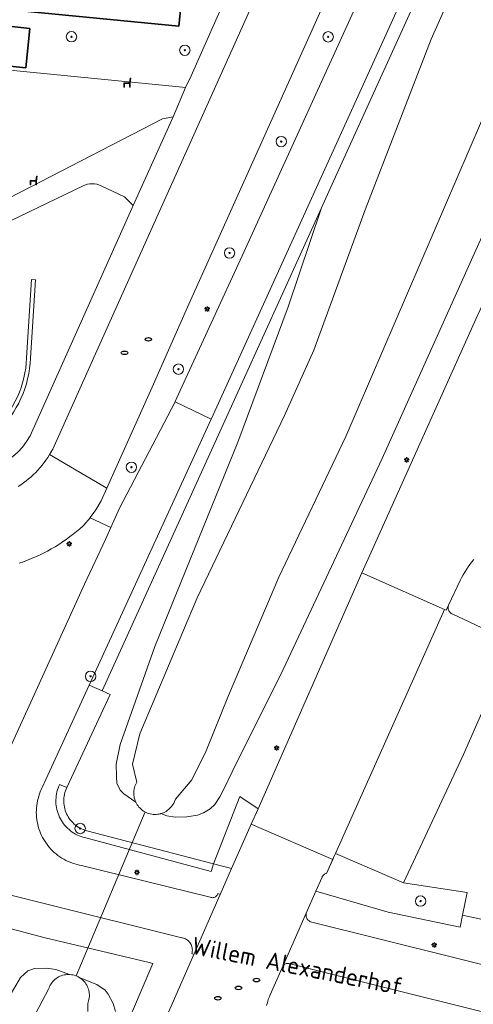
# Model space of a CAD drawing. Header units: metres. Extents: x 152610 to 160096, y 456114 to 462495.
# Tile 120 of 256: x 156441 to 156475, y 459021 to 459097. Entities that reach past the tile are written whole.
import ezdxf
from ezdxf.enums import TextEntityAlignment as Align

# ---------------------------------------------------------------- set-up
doc = ezdxf.new("R2010")
doc.units = ezdxf.units.M
doc.header["$LTSCALE"] = 0.5
doc.layers.get('0').update_dxf_attribs({"linetype": 'CONTINUOUS'})
for name, color, linetype, lineweight in [('B-PV-GK-BESCHOEIING-G', 251, 'GK-BESCHOEIING-SO', 18), ('B-PV-GR-BEPLANTING_CULTUUR_BODEMBEDEKKER-GV', 251, 'CONTINUOUS', 18), ('B-PV-GR-BEPLANTING_CULTUUR_VASTE PLANTENVAK-GV', 251, 'CONTINUOUS', 18), ('B-PV-GR-BOOM-S', 251, 'CONTINUOUS', 25), ('B-PV-GR-HAAG-GV', 251, 'CONTINUOUS', 13), ('B-PV-IE-MEUBILAIR-S', 251, 'CONTINUOUS', 25), ('B-PV-IE-MEUBILAIR_WEGMEUBILAIR-S', 251, 'CONTINUOUS', 25), ('B-PV-IE-TERREINAFSCHEIDING_KUNSTMATIG_MUUR-GV', 251, 'CONTINUOUS', 18), ('B-PV-KW-KUNSTWERK_DUIKER-G', 251, 'CONTINUOUS', 18), ('B-PV-OG-BEBOUWING-GV', 6, 'CONTINUOUS', 35), ('B-PV-OG-TERREIN_BEGROEID-GV', 251, 'CONTINUOUS', 18), ('B-PV-OG-TERREIN_OEVER-GV', 251, 'CONTINUOUS', 18), ('B-PV-OG-TOPOGRAFIE-T18', 1, 'CONTINUOUS', 18), ('B-PV-OG-WATER_SLOOT-GV', 251, 'CONTINUOUS', 18), ('B-PV-VH-GESLOTENVERHARDING_ASFALT-GV', 251, 'CONTINUOUS', 18), ('B-PV-VH-ONVERHARD_ZAND-GV', 251, 'CONTINUOUS', 18), ('B-PV-VH-OPENVERHARDING-GV', 251, 'CONTINUOUS', 18), ('B-PV-VH-OPENVERHARDING_BETONSTRAATSTEEN-GV', 251, 'CONTINUOUS', 18), ('B-PV-VH-OPENVERHARDING_TEGEL-GV', 251, 'CONTINUOUS', 18)]:
    doc.layers.add(name, color=color, linetype=linetype, lineweight=lineweight)
doc.styles.add('NLCS-ISO', font='NLCS-ISO.ttf')
doc.styles.add('NLCS-ISO-M750-T18', font='NLCS-ISO.ttf', dxfattribs={"height": 1.35})
doc.linetypes.add('GK-BESCHOEIING-SO', pattern='A,18,-3,[1,NLCS.SHX,S=0.6,R=0,X=0,Y=0],-3', length=24)

# ---------------------------------------------------------------- blocks, each defined once
blk = doc.blocks.new('SIE-MEUBILAIR_PAAL_LICHTMAST-SO')
for points in [[(-0.62, 0), (-1, 0)], [(-0.71, 0.71), (-0.44, 0.44)], [(0, 1), (0, 0.62)], [(0.44, 0.44), (0.71, 0.71)], [(1, 0), (0.62, 0)], [(-0.71, -0.71), (-0.44, -0.44)], [(0, -0.62), (0, -1)], [(0.44, -0.44), (0.71, -0.71)]]:
    blk.add_lwpolyline(points)
blk.add_circle((0, 0), 0.5)
blk = doc.blocks.new('SIE-MEUBILAIR_PUT_RIOOLPUT-SO')
blk.add_ellipse((0, 0), major_axis=(1.25, 0), ratio=0.54)
blk = doc.blocks.new('SIE-WEG_ZITBANK-SO')
at = {"color": 0, "linetype": 'ByBlock', "lineweight": 18}
blk.add_lwpolyline([(-0.91, -1.63), (-0.91, -0.2), (1.09, -0.2), (1.09, -1.63), (1.29, -1.63), (1.29, -0.21), (1.54, 1.78), (1.33, 1.78), (1.11, 0), (-1.11, 0), (-1.11, -1.63)], close=True, dxfattribs=at)
blk = doc.blocks.new('SGR-BOOM_GBKN-SO')
at = {"linetype": 'ByBlock', "lineweight": 18}
h = blk.add_hatch(color=0, dxfattribs=at)
h.dxf.hatch_style = 1
edge = h.paths.add_edge_path()
edge.add_arc((0, 0), 0.25, 0, 360)
at = {"color": 0, "linetype": 'ByBlock', "lineweight": 18}
for radius in [2, 0.25]:
    blk.add_circle((0, 0), radius, dxfattribs=at)
at = {"color": 0, "linetype": 'ByBlock', "lineweight": 18, "style": 'NLCS-ISO'}
blk.add_attdef('SOORT', (2.5, 0), '', height=1.5, dxfattribs=at)

msp = doc.modelspace()

# ---------------------------------------------------------------- linework, layer by layer
at = {"layer": 'B-PV-GK-BESCHOEIING-G', "flags": 128}
for points in [[(156449.559, 459037.962), (156449.504, 459037.862), (156449.455, 459037.758), (156449.414, 459037.651), (156449.381, 459037.542), (156449.355, 459037.43), (156449.338, 459037.317), (156449.328, 459037.203), (156449.326, 459037.089), (156449.332, 459036.974), (156449.346, 459036.861), (156449.368, 459036.749), (156449.398, 459036.638), (156449.435, 459036.53), (156449.48, 459036.425), (156449.532, 459036.323), (156449.591, 459036.225), (156449.657, 459036.131), (156449.73, 459036.042), (156449.808, 459035.959), (156449.892, 459035.881), (156449.981, 459035.809), (156450.075, 459035.744), (156450.173, 459035.685), (156450.275, 459035.633), (156450.38, 459035.589), (156450.489, 459035.552), (156450.599, 459035.523), (156450.712, 459035.501), (156450.825, 459035.487), (156450.94, 459035.482), (156451.054, 459035.484), (156451.168, 459035.495), (156451.281, 459035.513), (156451.392, 459035.539), (156451.502, 459035.573), (156451.609, 459035.614), (156451.712, 459035.663), (156451.812, 459035.719), (156451.908, 459035.781), (156451.999, 459035.851), (156452.085, 459035.926), (156452.165, 459036.007), (156452.24, 459036.094), (156452.309, 459036.186), (156452.371, 459036.282), (156452.426, 459036.382), (156452.474, 459036.486), (156452.514, 459036.593), (156452.531, 459036.646)], [(156445.78, 459020.935), (156445.821, 459021.041), (156445.854, 459021.149), (156445.88, 459021.26), (156445.897, 459021.372), (156445.907, 459021.485), (156445.909, 459021.598), (156445.902, 459021.711), (156445.888, 459021.824), (156445.866, 459021.935), (156445.836, 459022.044), (156445.799, 459022.151), (156445.754, 459022.256), (156445.702, 459022.356), (156445.642, 459022.453), (156445.577, 459022.545), (156445.504, 459022.633), (156445.426, 459022.715), (156445.342, 459022.791), (156445.254, 459022.862), (156445.16, 459022.926), (156445.062, 459022.983), (156444.96, 459023.033), (156444.855, 459023.076), (156444.747, 459023.111), (156444.637, 459023.139), (156444.526, 459023.158), (156444.413, 459023.17), (156444.3, 459023.174), (156444.186, 459023.17), (156444.074, 459023.158), (156443.962, 459023.138), (156443.852, 459023.11), (156443.744, 459023.075), (156443.639, 459023.032), (156443.538, 459022.981), (156443.44, 459022.924), (156443.346, 459022.86), (156443.257, 459022.789), (156443.174, 459022.713), (156443.096, 459022.631), (156443.024, 459022.543), (156442.958, 459022.451), (156442.899, 459022.354), (156442.847, 459022.253), (156442.802, 459022.149), (156442.766, 459022.045)]]:
    msp.add_lwpolyline(points, dxfattribs=at)
at = {"layer": 'B-PV-GR-BEPLANTING_CULTUUR_BODEMBEDEKKER-GV', "flags": 128}
msp.add_lwpolyline([(156475.517, 459055.093), (156475.361, 459054.904), (156475.212, 459054.711), (156475.069, 459054.513), (156474.933, 459054.31), (156474.804, 459054.103), (156474.681, 459053.892), (156474.565, 459053.677), (156474.457, 459053.458), (156473.564, 459051.576), (156473.544, 459051.514), (156473.532, 459051.45), (156473.527, 459051.385), (156473.531, 459051.32), (156473.543, 459051.256), (156473.562, 459051.194), (156473.589, 459051.134), (156473.623, 459051.078), (156473.663, 459051.027), (156473.709, 459050.981), (156473.761, 459050.942), (156473.817, 459050.909), (156473.837, 459050.899), (156477.44, 459049.202)], dxfattribs=at)
at = {"layer": 'B-PV-GR-BEPLANTING_CULTUUR_VASTE PLANTENVAK-GV', "flags": 128}
msp.add_lwpolyline([(156431.339, 459082.494), (156431.269, 459081.953), (156431.614, 459081.678), (156435.8, 459080.87), (156451.533, 459088.97), (156452.368, 459089.118), (156453.31, 459091.367), (156453.071, 459091.4), (156432.474, 459093.429), (156431.704, 459085.75), (156431.674, 459085.451), (156434.152, 459085.143), (156433.846, 459082.551), (156431.377, 459082.792)], close=True, dxfattribs=at)
for points in [[(156445.432, 459083.829), (156434.919, 459078.77)], [(156441.36, 459064.596), (156449.283, 459082.295), (156448.61, 459082.966), (156446.811, 459083.816)]]:
    msp.add_lwpolyline(points, dxfattribs=at)
at = {"layer": 'B-PV-GR-BEPLANTING_CULTUUR_VASTE PLANTENVAK-GV'}
for points in [[(156446.811, 459083.816, 0.228427), (156445.432, 459083.829)], [(156429.954, 459068.147, 0.798408), (156441.36, 459064.596)]]:
    msp.add_lwpolyline(points, format="xyb", dxfattribs=at)
at = {"layer": 'B-PV-GR-HAAG-GV', "flags": 128}
msp.add_lwpolyline([(156441.375, 459070.564), (156441.754, 459076.594), (156441.455, 459076.613), (156441.075, 459070.579)], dxfattribs=at)
at = {"layer": 'B-PV-GR-HAAG-GV'}
for points in [[(156441.075, 459070.579, -0.194501), (156438.606, 459065.096)], [(156438.807, 459064.874, 0.194724), (156441.375, 459070.564)]]:
    msp.add_lwpolyline(points, format="xyb", dxfattribs=at)
at = {"layer": 'B-PV-GR-HAAG-GV', "flags": 128}
msp.add_lwpolyline([(156463.35, 459029.58), (156468.923, 459027.976), (156474.444, 459026.801), (156474.636, 459027.732), (156474.996, 459029.483), (156470.102, 459030.231), (156469.151, 459030.639), (156464.851, 459032.482), (156464.785, 459032.334), (156464.162, 459030.942), (156464.116, 459030.93), (156464.059, 459030.907), (156464.005, 459030.877), (156463.976, 459030.855), (156463.956, 459030.84), (156463.912, 459030.797), (156463.873, 459030.749), (156463.842, 459030.696), (156463.822, 459030.652)], close=True, dxfattribs=at)
at = {"layer": 'B-PV-IE-TERREINAFSCHEIDING_KUNSTMATIG_MUUR-GV', "flags": 128}
msp.add_lwpolyline([(156444.171, 459037.549), (156443.62, 459037.788), (156443.6, 459037.746), (156443.557, 459037.649), (156443.502, 459037.506), (156443.455, 459037.361), (156443.415, 459037.214), (156443.382, 459037.065), (156443.358, 459036.914), (156443.342, 459036.763), (156443.333, 459036.61), (156443.333, 459036.458), (156443.34, 459036.305), (156443.356, 459036.153), (156443.379, 459036.003), (156443.411, 459035.853), (156443.45, 459035.706), (156443.496, 459035.56), (156443.551, 459035.418), (156443.613, 459035.278), (156443.681, 459035.142), (156443.757, 459035.01), (156443.84, 459034.882), (156443.93, 459034.758), (156444.025, 459034.639), (156444.127, 459034.525), (156444.235, 459034.417), (156444.348, 459034.315), (156444.467, 459034.219), (156444.59, 459034.129), (156444.718, 459034.045), (156444.85, 459033.969), (156444.986, 459033.899), (156445.125, 459033.837), (156445.267, 459033.782), (156445.412, 459033.735), (156445.56, 459033.695), (156445.634, 459033.678), (156455.287, 459031.091), (156455.471, 459031.673), (156445.703, 459034.213), (156445.684, 459034.218), (156445.552, 459034.26), (156445.422, 459034.31), (156445.296, 459034.367), (156445.173, 459034.431), (156445.054, 459034.502), (156444.939, 459034.58), (156444.829, 459034.664), (156444.724, 459034.755), (156444.625, 459034.851), (156444.531, 459034.953), (156444.443, 459035.06), (156444.362, 459035.172), (156444.287, 459035.289), (156444.219, 459035.41), (156444.158, 459035.534), (156444.104, 459035.662), (156444.058, 459035.793), (156444.019, 459035.926), (156443.989, 459036.061), (156443.966, 459036.198), (156443.951, 459036.335), (156443.943, 459036.474), (156443.944, 459036.612), (156443.953, 459036.751), (156443.97, 459036.888), (156443.995, 459037.025), (156444.027, 459037.159), (156444.068, 459037.292), (156444.116, 459037.422)], close=True, dxfattribs=at)
at = {"layer": 'B-PV-KW-KUNSTWERK_DUIKER-G', "flags": 128}
msp.add_lwpolyline([(156450.197, 459035.673), (156444.889, 459023.062)], dxfattribs=at)
at = {"layer": 'B-PV-OG-BEBOUWING-GV', "flags": 128}
for points in [[(156438.599, 459107.412), (156438.214, 459103.414), (156440.962, 459103.138), (156440.368, 459097.294), (156452.796, 459096.098), (156453.074, 459098.834), (156453.393, 459098.802), (156453.769, 459102.503), (156449.737, 459102.909), (156450.077, 459106.28)], [(156441.329, 459095.925), (156438.094, 459096.262), (156437.777, 459093.222), (156441.013, 459092.885)]]:
    msp.add_lwpolyline(points, close=True, dxfattribs=at)
at = {"layer": 'B-PV-OG-TERREIN_BEGROEID-GV', "flags": 128}
for points in [[(156458.895, 459035.918), (156466.895, 459054.071), (156467.956, 459056.452), (156475.657, 459073.568), (156476.654, 459075.729), (156476.657, 459075.735), (156485.237, 459094.736), (156491.215, 459107.964), (156497.525, 459121.993), (156500, 459127.552), (156500.718, 459129.165), (156521.848, 459176.326), (156522.791, 459178.451), (156529.894, 459194.335), (156530.832, 459196.428), (156530.942, 459196.673), (156572.893, 459290.692), (156573.885, 459292.868), (156574.898, 459295.155), (156559.716, 459302.119), (156559.591, 459301.844), (156558.064, 459297.86), (156557.721, 459295.631), (156557.683, 459293.548)], [(156473.988, 459107.007), (156460.338, 459076.963), (156455.712, 459066.834), (156455.294, 459065.872), (156445.892, 459045.408), (156446.894, 459044.987), (156456.205, 459065.46), (156463.785, 459082.131), (156464.355, 459083.386), (156472.839, 459102.061)], [(156479.797, 459088.043), (156468.463, 459062.862), (156460.836, 459046.618), (156456.906, 459038.755), (156456.273, 459037.434), (156455.942, 459036.822), (156455.556, 459036.251), (156455.21, 459035.917), (156454.697, 459035.595), (156454.24, 459035.427), (156453.422, 459035.285), (156452.519, 459035.281), (156451.866, 459035.362), (156451.404, 459035.543), (156451.392, 459035.539), (156451.281, 459035.513), (156451.168, 459035.495), (156451.054, 459035.484), (156450.94, 459035.482), (156450.825, 459035.488), (156450.712, 459035.501), (156450.599, 459035.523), (156450.489, 459035.552), (156450.38, 459035.589), (156450.275, 459035.633), (156450.173, 459035.685), (156450.075, 459035.744), (156449.981, 459035.809), (156449.892, 459035.881), (156449.808, 459035.959), (156449.729, 459036.042), (156449.657, 459036.131), (156449.591, 459036.225), (156449.532, 459036.323), (156449.48, 459036.425), (156448.575, 459037.06), (156448.283, 459037.35), (156448.031, 459037.877), (156448.001, 459038.362), (156447.983, 459039.348), (156448.273, 459040.849), (156450.945, 459048.384), (156457.336, 459064.095), (156461.209, 459074.522), (156463.785, 459082.131), (156456.205, 459065.46), (156446.894, 459044.987), (156447.515, 459044.715), (156444.171, 459037.549), (156444.116, 459037.422), (156444.068, 459037.292), (156444.027, 459037.159), (156443.995, 459037.025), (156443.97, 459036.888), (156443.953, 459036.751), (156443.944, 459036.612), (156443.943, 459036.474), (156443.951, 459036.335), (156443.966, 459036.198), (156443.989, 459036.061), (156444.019, 459035.926), (156444.058, 459035.793), (156444.104, 459035.662), (156444.158, 459035.534), (156444.219, 459035.41), (156444.287, 459035.289), (156444.362, 459035.172), (156444.443, 459035.06), (156444.531, 459034.953), (156444.625, 459034.851), (156444.724, 459034.755), (156444.829, 459034.664), (156444.939, 459034.58), (156445.054, 459034.502), (156445.173, 459034.431), (156445.296, 459034.367), (156445.422, 459034.31), (156445.552, 459034.26), (156445.684, 459034.218), (156445.703, 459034.213), (156455.471, 459031.673), (156457.482, 459036.847), (156458.895, 459035.918)], [(156437.66, 458992.839), (156444.609, 459009.296), (156447.872, 459017.634), (156449.239, 459020.353), (156450.792, 459024.023), (156450.518, 459024.089), (156445.856, 459025.197), (156442.515, 459025.991), (156437.353, 459027.352)], [(156439.898, 459021.703), (156440.601, 459022.941), (156441.182, 459023.457), (156441.695, 459023.639), (156442.598, 459023.657), (156443.334, 459023.562), (156444.389, 459023.171), (156444.413, 459023.17), (156444.526, 459023.158), (156444.637, 459023.139), (156444.747, 459023.111), (156444.855, 459023.076), (156444.96, 459023.033), (156445.062, 459022.983), (156445.118, 459022.95), (156446.483, 459022.408), (156447.132, 459021.963), (156447.35, 459021.663), (156447.738, 459020.955), (156447.933, 459020.324)]]:
    msp.add_lwpolyline(points, dxfattribs=at)
for points in [[(156447.567, 459057.536), (156448.235, 459059.036), (156452.503, 459067.218), (156452.513, 459067.238), (156452.904, 459068.087), (156457.673, 459078.44), (156467.706, 459100.452), (156465.568, 459101.415), (156453.475, 459074.474), (156450.731, 459068.346), (156447.245, 459060.572), (156446.809, 459059.6), (156446.419, 459058.914), (156445.982, 459058.302), (156445.968, 459058.285)], [(156456.864, 459031.311), (156457.884, 459033.623), (156458.372, 459034.73), (156458.895, 459035.918), (156457.482, 459036.847), (156455.471, 459031.673)]]:
    msp.add_lwpolyline(points, close=True, dxfattribs=at)
at = {"layer": 'B-PV-OG-TERREIN_OEVER-GV', "flags": 128}
for points in [[(156472.839, 459102.061), (156464.355, 459083.386), (156463.785, 459082.131), (156461.209, 459074.522), (156457.336, 459064.095), (156450.945, 459048.384), (156448.273, 459040.849), (156447.983, 459039.348), (156448.001, 459038.362), (156448.031, 459037.877), (156448.283, 459037.35), (156448.575, 459037.06), (156449.48, 459036.425), (156449.435, 459036.53), (156449.398, 459036.638), (156449.368, 459036.749), (156449.346, 459036.861), (156449.332, 459036.975), (156449.326, 459037.089), (156449.328, 459037.203), (156449.338, 459037.317), (156449.355, 459037.43), (156449.381, 459037.542), (156449.414, 459037.651), (156449.455, 459037.758), (156449.504, 459037.862), (156449.559, 459037.962), (156449.225, 459039.354), (156449.785, 459041.681), (156454.207, 459052.148), (156460.932, 459066.16), (156463.201, 459071.168), (156467.152, 459081.958), (156472.225, 459095.085), (156482.531, 459118.21)], [(156476.097, 459088.801), (156465.66, 459064.545), (156460.484, 459053.72), (156456.633, 459044.631), (156454.891, 459040.367), (156453.793, 459038.146), (156452.531, 459036.646), (156452.514, 459036.593), (156452.474, 459036.486), (156452.426, 459036.382), (156452.371, 459036.282), (156452.309, 459036.186), (156452.24, 459036.094), (156452.166, 459036.007), (156452.085, 459035.926), (156451.999, 459035.851), (156451.908, 459035.782), (156451.812, 459035.719), (156451.712, 459035.663), (156451.609, 459035.614), (156451.502, 459035.573), (156451.404, 459035.543), (156451.866, 459035.362), (156452.519, 459035.281), (156453.422, 459035.285), (156454.24, 459035.427), (156454.697, 459035.595), (156455.21, 459035.917), (156455.556, 459036.251), (156455.942, 459036.822), (156456.273, 459037.434), (156456.906, 459038.755), (156460.836, 459046.618), (156468.463, 459062.862), (156479.797, 459088.043)], [(156441.297, 459019.27), (156442.766, 459022.045), (156442.802, 459022.149), (156442.847, 459022.253), (156442.899, 459022.354), (156442.958, 459022.451), (156443.024, 459022.543), (156443.096, 459022.631), (156443.174, 459022.713), (156443.257, 459022.79), (156443.346, 459022.86), (156443.44, 459022.924), (156443.538, 459022.981), (156443.639, 459023.032), (156443.744, 459023.075), (156443.852, 459023.11), (156443.962, 459023.138), (156444.073, 459023.158), (156444.186, 459023.17), (156444.3, 459023.174), (156444.389, 459023.171), (156443.334, 459023.562), (156442.598, 459023.657), (156441.695, 459023.639), (156441.182, 459023.457), (156440.601, 459022.941), (156439.898, 459021.703)], [(156447.933, 459020.324), (156447.738, 459020.955), (156447.35, 459021.663), (156447.132, 459021.963), (156446.483, 459022.408), (156445.118, 459022.95), (156445.16, 459022.926), (156445.253, 459022.862), (156445.342, 459022.791), (156445.426, 459022.715), (156445.504, 459022.633), (156445.577, 459022.545), (156445.642, 459022.453), (156445.702, 459022.356), (156445.754, 459022.256), (156445.799, 459022.152), (156445.836, 459022.045), (156445.866, 459021.935), (156445.888, 459021.824), (156445.902, 459021.711), (156445.909, 459021.598), (156445.907, 459021.485), (156445.897, 459021.372), (156445.88, 459021.26), (156445.854, 459021.149), (156445.821, 459021.041), (156445.78, 459020.935), (156445.801, 459020.34)]]:
    msp.add_lwpolyline(points, dxfattribs=at)
at = {"layer": 'B-PV-OG-WATER_SLOOT-GV', "flags": 128}
for points in [[(156482.531, 459118.21), (156472.225, 459095.085), (156467.152, 459081.958), (156463.201, 459071.168), (156460.932, 459066.16), (156454.207, 459052.148), (156449.785, 459041.681), (156449.225, 459039.354), (156449.559, 459037.962), (156449.504, 459037.862), (156449.455, 459037.758), (156449.414, 459037.651), (156449.381, 459037.542), (156449.355, 459037.43), (156449.338, 459037.317), (156449.328, 459037.203), (156449.326, 459037.089), (156449.332, 459036.975), (156449.346, 459036.861), (156449.368, 459036.749), (156449.398, 459036.638), (156449.435, 459036.53), (156449.48, 459036.425), (156449.532, 459036.323), (156449.591, 459036.225), (156449.657, 459036.131), (156449.729, 459036.042), (156449.808, 459035.959), (156449.892, 459035.881), (156449.981, 459035.809), (156450.075, 459035.744), (156450.173, 459035.685), (156450.275, 459035.633), (156450.38, 459035.589), (156450.489, 459035.552), (156450.599, 459035.523), (156450.712, 459035.501), (156450.825, 459035.488), (156450.94, 459035.482), (156451.054, 459035.484), (156451.168, 459035.495), (156451.281, 459035.513), (156451.392, 459035.539), (156451.404, 459035.543), (156451.502, 459035.573), (156451.609, 459035.614), (156451.712, 459035.663), (156451.812, 459035.719), (156451.908, 459035.782), (156451.999, 459035.851), (156452.085, 459035.926), (156452.166, 459036.007), (156452.24, 459036.094), (156452.309, 459036.186), (156452.371, 459036.282), (156452.426, 459036.382), (156452.474, 459036.486), (156452.514, 459036.593), (156452.531, 459036.646), (156453.793, 459038.146), (156454.891, 459040.367), (156456.633, 459044.631), (156460.484, 459053.72), (156465.66, 459064.545), (156476.097, 459088.801)], [(156445.801, 459020.34), (156445.78, 459020.935), (156445.821, 459021.041), (156445.854, 459021.149), (156445.88, 459021.26), (156445.897, 459021.372), (156445.907, 459021.485), (156445.909, 459021.598), (156445.902, 459021.711), (156445.888, 459021.824), (156445.866, 459021.935), (156445.836, 459022.045), (156445.799, 459022.152), (156445.754, 459022.256), (156445.702, 459022.356), (156445.642, 459022.453), (156445.577, 459022.545), (156445.504, 459022.633), (156445.426, 459022.715), (156445.342, 459022.791), (156445.253, 459022.862), (156445.16, 459022.926), (156445.118, 459022.95), (156445.062, 459022.983), (156444.96, 459023.033), (156444.855, 459023.076), (156444.747, 459023.111), (156444.637, 459023.139), (156444.526, 459023.158), (156444.413, 459023.17), (156444.389, 459023.171), (156444.3, 459023.174), (156444.186, 459023.17), (156444.073, 459023.158), (156443.962, 459023.138), (156443.852, 459023.11), (156443.744, 459023.075), (156443.639, 459023.032), (156443.538, 459022.981), (156443.44, 459022.924), (156443.346, 459022.86), (156443.257, 459022.79), (156443.174, 459022.713), (156443.096, 459022.631), (156443.024, 459022.543), (156442.958, 459022.451), (156442.899, 459022.354), (156442.847, 459022.253), (156442.802, 459022.149), (156442.766, 459022.045), (156441.297, 459019.27)]]:
    msp.add_lwpolyline(points, dxfattribs=at)
at = {"layer": 'B-PV-VH-GESLOTENVERHARDING_ASFALT-GV', "flags": 128}
msp.add_lwpolyline([(156462.348, 459106.428), (156448.949, 459076.62), (156446.493, 459071.12), (156443.196, 459063.795), (156443.084, 459063.575), (156442.966, 459063.358), (156442.84, 459063.145), (156447.245, 459060.572), (156450.731, 459068.346), (156453.475, 459074.474), (156465.568, 459101.415)], dxfattribs=at)
at = {"layer": 'B-PV-VH-ONVERHARD_ZAND-GV', "flags": 128}
msp.add_lwpolyline([(156463.35, 459029.58), (156468.923, 459027.976), (156474.444, 459026.801), (156474.636, 459027.732), (156474.996, 459029.483), (156470.102, 459030.231), (156469.151, 459030.639), (156464.851, 459032.482), (156464.785, 459032.334), (156464.645, 459032.021), (156464.162, 459030.942), (156464.116, 459030.93), (156464.059, 459030.907), (156464.005, 459030.877), (156463.976, 459030.855), (156463.956, 459030.84), (156463.912, 459030.797), (156463.873, 459030.749), (156463.842, 459030.696), (156463.822, 459030.652)], close=True, dxfattribs=at)
at = {"layer": 'B-PV-VH-OPENVERHARDING-GV', "flags": 128}
for points in [[(156452.368, 459089.118), (156451.533, 459088.97), (156435.8, 459080.87), (156431.614, 459081.678), (156431.269, 459081.953), (156430.628, 459075.267), (156432.337, 459077)], [(156446.811, 459083.816), (156448.61, 459082.966), (156449.283, 459082.295), (156452.368, 459089.118)], [(156434.919, 459078.77), (156445.432, 459083.829)]]:
    msp.add_lwpolyline(points, dxfattribs=at)
at = {"layer": 'B-PV-VH-OPENVERHARDING-GV'}
msp.add_lwpolyline([(156445.432, 459083.829, -0.228427), (156446.811, 459083.816)], format="xyb", dxfattribs=at)
at = {"layer": 'B-PV-VH-OPENVERHARDING_BETONSTRAATSTEEN-GV', "flags": 128}
for points in [[(156467.706, 459100.452), (156457.673, 459078.44), (156452.904, 459068.087), (156452.513, 459067.238), (156452.503, 459067.218), (156455.294, 459065.872), (156455.712, 459066.834), (156460.338, 459076.963), (156473.988, 459107.007)], [(156475.657, 459073.568), (156467.956, 459056.452), (156466.895, 459054.071), (156473.244, 459051.25), (156473.38, 459051.189), (156473.564, 459051.576), (156474.457, 459053.458), (156474.565, 459053.677), (156474.681, 459053.892), (156474.804, 459054.103), (156474.933, 459054.31), (156475.069, 459054.513), (156475.212, 459054.711), (156475.361, 459054.904), (156475.517, 459055.093)], [(156431.299, 459031.398), (156453.035, 459026), (156453.069, 459025.994), (156453.154, 459025.972), (156453.237, 459025.942), (156453.317, 459025.906), (156453.393, 459025.862), (156453.465, 459025.811), (156453.532, 459025.754), (156453.593, 459025.691), (156453.649, 459025.623), (156453.698, 459025.55), (156453.74, 459025.473), (156453.776, 459025.393), (156453.803, 459025.309), (156453.823, 459025.223), (156453.835, 459025.136), (156453.839, 459025.049), (156453.835, 459024.961), (156453.824, 459024.874), (156453.804, 459024.788), (156453.96, 459024.72), (156455.987, 459029.319), (156455.798, 459029.402), (156455.791, 459029.379), (156455.768, 459029.324), (156455.738, 459029.273), (156455.701, 459029.226), (156455.659, 459029.185), (156455.611, 459029.149), (156455.559, 459029.121), (156455.503, 459029.099), (156455.446, 459029.086), (156455.387, 459029.08), (156455.327, 459029.082), (156455.269, 459029.092), (156455.212, 459029.11), (156445.291, 459031.563), (156445.139, 459031.591), (156444.961, 459031.632), (156444.785, 459031.68), (156444.612, 459031.736), (156444.441, 459031.8), (156444.273, 459031.871), (156444.109, 459031.949), (156443.948, 459032.034), (156443.791, 459032.127), (156443.638, 459032.226), (156443.49, 459032.332), (156443.346, 459032.444), (156443.208, 459032.562), (156443.075, 459032.687), (156442.947, 459032.817), (156442.825, 459032.952), (156442.71, 459033.093), (156442.6, 459033.239), (156442.498, 459033.389), (156442.402, 459033.544), (156442.312, 459033.703), (156442.23, 459033.865), (156442.155, 459034.031), (156442.087, 459034.201), (156442.027, 459034.373), (156441.975, 459034.547), (156441.93, 459034.724), (156441.893, 459034.902), (156441.864, 459035.082), (156441.843, 459035.263), (156441.829, 459035.444), (156441.824, 459035.627), (156441.827, 459035.809), (156441.837, 459035.991), (156441.856, 459036.172), (156441.883, 459036.352), (156441.917, 459036.531), (156441.959, 459036.708), (156442.01, 459036.883), (156442.067, 459037.056), (156442.133, 459037.226), (156442.205, 459037.393), (156442.285, 459037.557), (156442.563, 459038.163), (156445.892, 459045.408), (156455.294, 459065.872), (156452.503, 459067.218), (156448.235, 459059.036), (156447.567, 459057.536), (156447.162, 459056.628), (156445.537, 459053.186), (156439.593, 459040.12)], [(156440.515, 459054.789), (156440.834, 459054.902), (156441.15, 459055.022), (156441.462, 459055.15), (156441.772, 459055.285), (156442.078, 459055.427), (156442.381, 459055.577), (156442.681, 459055.733), (156442.976, 459055.897), (156443.268, 459056.068), (156443.555, 459056.245), (156443.838, 459056.43), (156444.117, 459056.621), (156444.391, 459056.818), (156444.661, 459057.022), (156444.925, 459057.233), (156445.184, 459057.449), (156445.438, 459057.672), (156445.49, 459057.718), (156445.968, 459058.285), (156445.982, 459058.302), (156446.419, 459058.914), (156446.809, 459059.6), (156447.245, 459060.572), (156442.84, 459063.145), (156442.707, 459062.937), (156442.568, 459062.733), (156442.422, 459062.533), (156442.27, 459062.338), (156442.112, 459062.149), (156441.948, 459061.964), (156441.777, 459061.785), (156441.601, 459061.612), (156441.42, 459061.444), (156441.233, 459061.282), (156441.041, 459061.127), (156440.844, 459060.977), (156440.642, 459060.835), (156440.436, 459060.698)], [(156439.593, 459040.12), (156445.537, 459053.186), (156447.162, 459056.628), (156447.567, 459057.536), (156445.968, 459058.285), (156445.49, 459057.718), (156445.438, 459057.672), (156445.184, 459057.449), (156444.925, 459057.233), (156444.661, 459057.022), (156444.391, 459056.818), (156444.117, 459056.621), (156443.838, 459056.43), (156443.555, 459056.245), (156443.268, 459056.068), (156442.976, 459055.897), (156442.681, 459055.733), (156442.381, 459055.577), (156442.078, 459055.427), (156441.772, 459055.285), (156441.462, 459055.15), (156441.15, 459055.022), (156440.834, 459054.902), (156440.515, 459054.789)], [(156459.556, 459020.795), (156459.592, 459020.949), (156459.636, 459021.102), (156459.687, 459021.252), (156459.746, 459021.399), (156459.834, 459021.599), (156460.849, 459023.904), (156462.607, 459027.894), (156463.35, 459029.58), (156463.822, 459030.652), (156463.842, 459030.696), (156463.873, 459030.749), (156463.912, 459030.797), (156463.956, 459030.84), (156463.976, 459030.855), (156464.005, 459030.877), (156464.059, 459030.907), (156464.116, 459030.93), (156464.162, 459030.942), (156464.645, 459032.021), (156458.372, 459034.73), (156457.884, 459033.623), (156456.864, 459031.311), (156455.987, 459029.319), (156453.96, 459024.72), (156451.642, 459019.461)], [(156451.642, 459019.461), (156453.96, 459024.72), (156453.804, 459024.788), (156453.824, 459024.874), (156453.835, 459024.961), (156453.839, 459025.049), (156453.835, 459025.136), (156453.823, 459025.223), (156453.803, 459025.309), (156453.776, 459025.393), (156453.74, 459025.473), (156453.698, 459025.55), (156453.649, 459025.623), (156453.593, 459025.691), (156453.532, 459025.754), (156453.465, 459025.811), (156453.393, 459025.862), (156453.317, 459025.906), (156453.237, 459025.942), (156453.154, 459025.972), (156453.069, 459025.994), (156453.035, 459026), (156431.299, 459031.398)], [(156529.958, 459016.22), (156503.41, 459021.504), (156474.636, 459027.732), (156474.444, 459026.801), (156468.923, 459027.976), (156463.35, 459029.58), (156462.607, 459027.894), (156462.594, 459027.827), (156462.589, 459027.76), (156462.592, 459027.692), (156462.602, 459027.626), (156462.621, 459027.561), (156462.647, 459027.499), (156462.68, 459027.44), (156462.72, 459027.386), (156462.766, 459027.337), (156462.818, 459027.293), (156462.874, 459027.257), (156462.927, 459027.23), (156473.962, 459024.474), (156483.824, 459022.01), (156484.827, 459021.805), (156485.813, 459021.585), (156500, 459019.497)], [(156483.824, 459022.01), (156473.962, 459024.474), (156462.927, 459027.23), (156462.874, 459027.257), (156462.818, 459027.293), (156462.766, 459027.337), (156462.72, 459027.386), (156462.68, 459027.44), (156462.647, 459027.499), (156462.621, 459027.561), (156462.602, 459027.626), (156462.592, 459027.692), (156462.589, 459027.76), (156462.594, 459027.827), (156462.607, 459027.894), (156460.849, 459023.904), (156460.881, 459023.928), (156460.939, 459023.962), (156460.999, 459023.989), (156461.063, 459024.009), (156461.129, 459024.021), (156461.195, 459024.025), (156461.262, 459024.021), (156483.664, 459018.43)], [(156437.353, 459027.352), (156442.515, 459025.991), (156445.856, 459025.197), (156450.518, 459024.089), (156450.792, 459024.023), (156449.239, 459020.353), (156447.872, 459017.634), (156444.609, 459009.296), (156437.66, 458992.839)], [(156483.664, 459018.43), (156461.262, 459024.021), (156461.195, 459024.025), (156461.129, 459024.021), (156461.063, 459024.009), (156460.999, 459023.989), (156460.939, 459023.962), (156460.881, 459023.928), (156460.849, 459023.904), (156459.834, 459021.599), (156459.746, 459021.399), (156459.687, 459021.252), (156459.636, 459021.102), (156459.592, 459020.949), (156459.556, 459020.795)]]:
    msp.add_lwpolyline(points, dxfattribs=at)
for points in [[(156458.895, 459035.918), (156458.372, 459034.73), (156464.645, 459032.021), (156464.785, 459032.334), (156464.851, 459032.482), (156473.244, 459051.25), (156466.895, 459054.071)], [(156470.102, 459030.231), (156474.722, 459040.078), (156478.509, 459048.718), (156477.453, 459049.196), (156477.44, 459049.202), (156473.837, 459050.899), (156473.817, 459050.909), (156473.761, 459050.942), (156473.709, 459050.981), (156473.663, 459051.027), (156473.623, 459051.078), (156473.589, 459051.134), (156473.562, 459051.194), (156473.543, 459051.256), (156473.531, 459051.32), (156473.527, 459051.385), (156473.532, 459051.45), (156473.544, 459051.514), (156473.564, 459051.576), (156473.38, 459051.189), (156473.244, 459051.25), (156464.851, 459032.482), (156469.151, 459030.639)], [(156455.471, 459031.673), (156455.287, 459031.091), (156445.634, 459033.678), (156445.56, 459033.695), (156445.412, 459033.735), (156445.267, 459033.782), (156445.125, 459033.837), (156444.986, 459033.899), (156444.85, 459033.969), (156444.718, 459034.045), (156444.59, 459034.129), (156444.467, 459034.219), (156444.348, 459034.315), (156444.235, 459034.417), (156444.127, 459034.525), (156444.025, 459034.639), (156443.93, 459034.758), (156443.84, 459034.882), (156443.757, 459035.01), (156443.681, 459035.142), (156443.613, 459035.278), (156443.551, 459035.418), (156443.496, 459035.56), (156443.45, 459035.706), (156443.411, 459035.853), (156443.379, 459036.003), (156443.356, 459036.153), (156443.34, 459036.305), (156443.333, 459036.458), (156443.333, 459036.61), (156443.342, 459036.763), (156443.358, 459036.914), (156443.382, 459037.065), (156443.415, 459037.214), (156443.455, 459037.361), (156443.502, 459037.506), (156443.557, 459037.649), (156443.6, 459037.746), (156443.62, 459037.788), (156444.171, 459037.549), (156447.515, 459044.715), (156446.894, 459044.987), (156445.892, 459045.408), (156442.563, 459038.163), (156442.285, 459037.557), (156442.205, 459037.393), (156442.133, 459037.226), (156442.067, 459037.056), (156442.01, 459036.883), (156441.959, 459036.708), (156441.917, 459036.531), (156441.883, 459036.352), (156441.856, 459036.172), (156441.837, 459035.991), (156441.827, 459035.809), (156441.824, 459035.627), (156441.829, 459035.444), (156441.843, 459035.263), (156441.864, 459035.082), (156441.893, 459034.902), (156441.93, 459034.724), (156441.975, 459034.547), (156442.027, 459034.373), (156442.087, 459034.201), (156442.155, 459034.031), (156442.23, 459033.865), (156442.312, 459033.703), (156442.402, 459033.544), (156442.498, 459033.389), (156442.6, 459033.239), (156442.71, 459033.093), (156442.825, 459032.952), (156442.947, 459032.817), (156443.075, 459032.687), (156443.208, 459032.562), (156443.346, 459032.444), (156443.49, 459032.332), (156443.638, 459032.226), (156443.791, 459032.127), (156443.948, 459032.034), (156444.109, 459031.949), (156444.273, 459031.871), (156444.441, 459031.8), (156444.612, 459031.736), (156444.785, 459031.68), (156444.961, 459031.632), (156445.139, 459031.591), (156445.291, 459031.563), (156455.212, 459029.11), (156455.269, 459029.092), (156455.327, 459029.082), (156455.387, 459029.08), (156455.446, 459029.086), (156455.503, 459029.099), (156455.559, 459029.121), (156455.611, 459029.149), (156455.659, 459029.185), (156455.701, 459029.226), (156455.738, 459029.273), (156455.768, 459029.324), (156455.791, 459029.379), (156455.798, 459029.402), (156455.987, 459029.319), (156456.864, 459031.311)]]:
    msp.add_lwpolyline(points, close=True, dxfattribs=at)
at = {"layer": 'B-PV-VH-OPENVERHARDING_TEGEL-GV', "flags": 128}
for points in [[(156473.778, 459137.05), (156469.022, 459126.592), (156461.755, 459110.357), (156453.743, 459092.272), (156453.31, 459091.367), (156452.368, 459089.118), (156449.283, 459082.295), (156441.36, 459064.596)], [(156440.436, 459060.698), (156440.642, 459060.835), (156440.844, 459060.977), (156441.041, 459061.127), (156441.233, 459061.282), (156441.42, 459061.444), (156441.601, 459061.612), (156441.777, 459061.785), (156441.948, 459061.964), (156442.112, 459062.149), (156442.27, 459062.338), (156442.422, 459062.533), (156442.568, 459062.733), (156442.707, 459062.937), (156442.84, 459063.145), (156442.966, 459063.358), (156443.084, 459063.575), (156443.196, 459063.795), (156446.493, 459071.12), (156448.949, 459076.62), (156462.348, 459106.428)]]:
    msp.add_lwpolyline(points, dxfattribs=at)
at = {"layer": 'B-PV-VH-OPENVERHARDING_TEGEL-GV'}
msp.add_lwpolyline([(156441.36, 459064.596, -0.798408), (156429.954, 459068.147)], format="xyb", dxfattribs=at)

# ---------------------------------------------------------------- block references
at = {"layer": 'B-PV-GR-BOOM-S', "xscale": 0.2, "yscale": 0.2, "zscale": 0.2}
for p in [(156444.533, 459095.285), (156464.294, 459095.275), (156453.258, 459094.238), (156460.683, 459087.217), (156456.701, 459078.652), (156452.765, 459069.721), (156449.143, 459062.179), (156446, 459046.1), (156445.2, 459034.4), (156471.412, 459028.815)]:
    msp.add_blockref('SGR-BOOM_GBKN-SO', p, dxfattribs=at)
at = {"layer": 'B-PV-IE-MEUBILAIR-S', "xscale": 0.2, "yscale": 0.2, "zscale": 0.2}
for name, p in [('SIE-MEUBILAIR_PAAL_LICHTMAST-SO', (156454.978, 459074.35)), ('SIE-MEUBILAIR_PUT_RIOOLPUT-SO', (156450.449, 459072.014)), ('SIE-MEUBILAIR_PUT_RIOOLPUT-SO', (156448.616, 459070.975)), ('SIE-MEUBILAIR_PAAL_LICHTMAST-SO', (156470.335, 459062.744)), ('SIE-MEUBILAIR_PAAL_LICHTMAST-SO', (156444.358, 459056.285)), ('SIE-MEUBILAIR_PAAL_LICHTMAST-SO', (156460.326, 459040.591)), ('SIE-MEUBILAIR_PAAL_LICHTMAST-SO', (156449.572, 459031.02)), ('SIE-MEUBILAIR_PAAL_LICHTMAST-SO', (156472.456, 459025.441)), ('SIE-MEUBILAIR_PUT_RIOOLPUT-SO', (156457.392, 459022.14)), ('SIE-MEUBILAIR_PUT_RIOOLPUT-SO', (156458.772, 459022.744)), ('SIE-MEUBILAIR_PUT_RIOOLPUT-SO', (156455.808, 459021.346))]:
    msp.add_blockref(name, p, dxfattribs=at)
at = {"layer": 'B-PV-IE-MEUBILAIR_WEGMEUBILAIR-S', "xscale": 0.2, "yscale": 0.2, "zscale": 0.2}
for p in [(156448.789, 459091.727), (156441.572, 459084.216)]:
    msp.add_blockref('SIE-WEG_ZITBANK-SO', p, dxfattribs=at)

# ---------------------------------------------------------------- texts
at = {"layer": 'B-PV-OG-TOPOGRAFIE-T18', "style": 'NLCS-ISO-M750-T18'}
msp.add_text('Willem Alexanderhof', height=1.35, rotation=348.8, dxfattribs=at).set_placement((156461.922, 459023.83), align=Align.MIDDLE)

doc.saveas('drawing.dxf')
